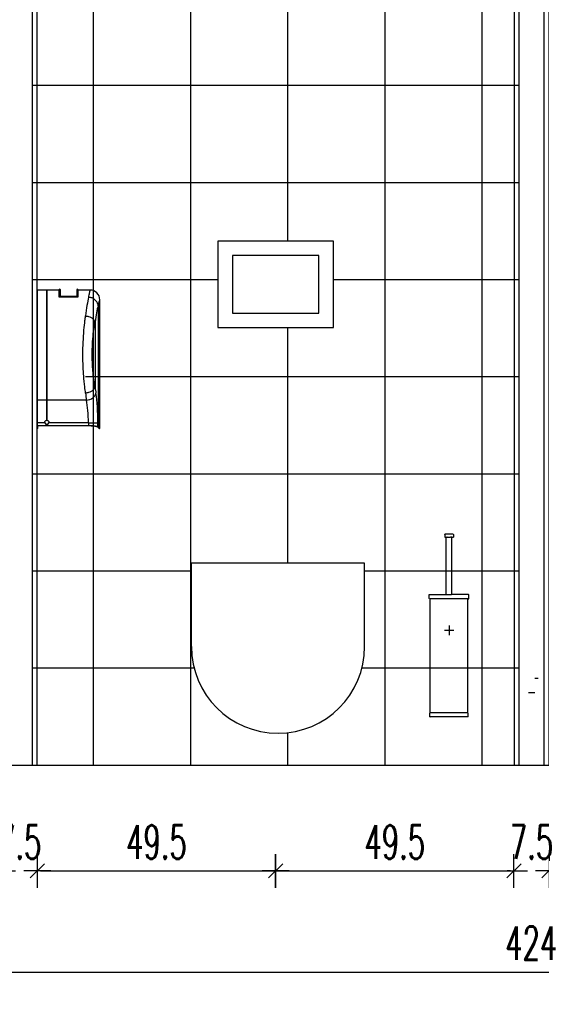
# Model space of a CAD drawing. Header units: centimetres. Extents: x -15121 to 30567, y -60641 to 0.
# Tile 195 of 256: x 11774 to 11882, y -26553 to -26349. Entities that reach past the tile are written whole.
import ezdxf

# ---------------------------------------------------------------- set-up
doc = ezdxf.new("R2010")
doc.units = ezdxf.units.CM
doc.header["$LTSCALE"] = 60
for name, color, linetype in [('AIKA powierzchnie', 6, 'Continuous'), ('AIKA sanitariaty', 7, 'Continuous'), ('AIKA sufity podwieszane', 8, 'Continuous'), ('AIKA TYNK', 5, 'Continuous'), ('AIKA widoki wymiarowanie', 7, 'Continuous'), ('AIKA widokowe', 7, 'Continuous')]:
    doc.layers.add(name, color=color, linetype=linetype)
doc.styles.add('wymiar', font='txt.shx', dxfattribs={"width": 0.6})
doc.dimstyles.new('Dwudziestka', dxfattribs={"dimtxt": 7, "dimasz": 0.7, "dimexe": 5, "dimexo": 0, "dimgap": 2.5, "dimtad": 1, "dimtoh": 1, "dimdec": 3, "dimrnd": 0.5, "dimdsep": 46, "dimtxsty": 'wymiar', "dimblk": 'znacznik', "dimcen": 0, "dimdle": 5, "dimse1": 1, "dimse2": 1, "dimclrd": 256, "dimclre": 256, "dimclrt": 256, "dimadec": 0, "dimazin": 0, "dimtfac": 0.4, "dimtdec": 3, "dimtix": 1, "dimtofl": 0, "dimtmove": 2, "dimatfit": 3, "dimldrblk": 'znacznik', "dimfxl": 1, "dimtolj": 1, "dimarcsym": 0})

# ---------------------------------------------------------------- blocks, each defined once
blk = doc.blocks.new('Sl dozownik papieru bok')
at = {"layer": 'AIKA sanitariaty', "extrusion": (0, 1, 0)}
for p, q in [((0, 11.44), (0, -11.44)), ((1.95, 11.44), (0, 11.44)), ((1.95, 11.44), (1.95, -11.44)), ((2, -11.41), (2, 11.39)), ((2.05, -11.44), (2.05, 11.44)), ((4.5, 11.44), (2.05, 11.44)), ((4.5, 11.49), (4.5, 10.05)), ((4.8, 10.2), (4.8, 11.49)), ((8.2, 11.49), (8.2, 10.2)), ((8.5, 10.05), (8.5, 11.49)), ((11, 11.44), (8.5, 11.44)), ((4.5, 10.05), (4.65, 10.05)), ((4.65, 10.05), (8.35, 10.05)), ((8.35, 10.05), (8.5, 10.05)), ((13, -6.06), (13, 9.44)), ((12.67, 8.16), (12.67, -17.02)), ((12.01, 4.81), (12.01, -8.73)), ((13, -9.06), (13, -6.36)), ((13, -17.36), (13, -9.36)), ((0, -11.44), (0, -16.18)), ((1.95, -11.44), (0, -11.44)), ((1.95, -11.44), (1.95, -15.63)), ((2, -15.6), (2, -11.41)), ((10.22, -11.44), (2.05, -11.44)), ((2.05, -15.63), (2.05, -11.44)), ((0, -16.18), (0, -16.73)), ((1.57, -16.18), (0, -16.18)), ((10.64, -16.18), (2.43, -16.18)), ((10.64, -16.18), (12.61, -16.18)), ((10.64, -16.18), (10.64, -16.73)), ((12.61, -16.98), (12.61, -16.18)), ((0, -17.36), (0, -16.73)), ((0, -16.73), (1.95, -16.73)), ((0.1, -17.36), (0, -17.36)), ((0.1, -16.75), (10.64, -16.75)), ((0.1, -17.36), (0.1, -16.75)), ((1.95, -16.5), (1.95, -16.73)), ((2, -16.74), (2, -16.53)), ((2.05, -16.73), (2.05, -16.5)), ((2.05, -16.73), (10.64, -16.73)), ((13, -17.36), (12.9, -17.36))]:
    blk.add_line(p, q, dxfattribs=at)
at = {"layer": 'AIKA sanitariaty'}
blk.add_line((4.8, 10.2), (8.2, 10.2), dxfattribs=at)
for centre, radius, start, end in [((1.95, 11.39), 0.05, 0, 90), ((2.05, 11.39), 0.05, 90, 180), ((4.65, 11.49), 0.15, 0, 180), ((8.35, 11.49), 0.15, 0, 180), ((11, 9.44), 2, 0, 90), ((2, -16.06), 0.446, 196.352, 263.5691), ((2, -16.06), 0.446, 276.4309, 343.648)]:
    blk.add_arc(centre, radius, start, end, dxfattribs=at)
for centre, major_axis, ratio, start_param, end_param in [((11.55, -1.96), (0, -13.4), 0.141078, 3.616913, 4.070164), ((13.53, -1.96), (0, 11.4), 0.165828, 0.471862, 0.935057), ((11.55, -1.96), (0, -13.4), 0.141078, 5.354614, 5.498691), ((10.22, -10.03), (1.97, 0.33), 0.702921, 4.596141, 6.051104), ((13.53, -1.96), (0, 11.4), 0.165828, 2.206536, 2.357098), ((11.17, -16.18), (0, 8.7), 0.165828, 4.712389, 5.498691), ((1.95, -11.41), (0.05, 0), 0.707745, 4.712389, 6.283185), ((2.05, -11.41), (-0.05, 0), 0.707745, 0, 1.570796), ((9.2, -16.18), (0, -6.7), 0.215329, 1.570796, 2.357098), ((13.48, 27.64), (0, -45), 0.165828, 6.153694, 6.160974), ((13.58, 27.64), (0, -45), 0.165828, 6.153328, 6.160657)]:
    blk.add_ellipse(centre, major_axis=major_axis, ratio=ratio, start_param=start_param, end_param=end_param, dxfattribs=at)
for points, knots in [([(10.69, 9.96), (10.72, 10.13), (10.76, 10.29), (10.85, 10.75), (10.9, 11), (10.97, 11.3), (10.99, 11.38), (11, 11.43), (11, 11.44), (11, 11.44)], [665.068332, 665.068332, 665.068332, 665.068332, 674.873359, 674.873359, 696.15174, 696.15174, 712.840829, 712.840829, 719.36757, 719.36757, 719.36757, 719.36757]), ([(12.67, 8.2), (12.65, 8.43), (12.58, 8.66), (12.35, 9.08), (12.19, 9.28), (11.81, 9.59), (11.61, 9.72), (11.16, 9.89), (10.93, 9.94), (10.69, 9.96), (10.69, 9.96), (10.69, 9.96)], [0, 0, 0, 0, 7.811334, 7.811334, 15.623566, 15.623566, 22.812435, 22.812435, 29.999926, 29.999926, 30.008028, 30.008028, 30.008028, 30.008028]), ([(12.67, 8.16), (12.71, 8.31), (12.74, 8.46), (12.84, 8.86), (12.9, 9.06), (12.97, 9.32), (12.99, 9.39), (13, 9.44), (13, 9.44), (13, 9.44)], [664.576978, 664.576978, 664.576978, 664.576978, 674.873359, 674.873359, 696.15174, 696.15174, 712.840829, 712.840829, 719.36757, 719.36757, 719.36757, 719.36757]), ([(12.67, 8.2), (12.67, 8.19), (12.67, 8.19), (12.67, 8.18), (12.67, 8.17), (12.67, 8.16)], [25.154736, 25.154736, 25.154736, 25.154736, 25.2068571, 25.2068571, 25.5412471, 25.5412471, 25.5412471, 25.5412471]), ([(10.04, -9.98), (9.98, -9.57), (9.93, -9.14), (9.8, -7.96), (9.72, -7.18), (9.63, -5.96), (9.6, -5.53), (9.55, -4.67), (9.54, -4.24), (9.5, -3.19), (9.49, -2.57), (9.49, -1.96), (9.49, -1.09), (9.51, -0.22), (9.59, 1.48), (9.64, 2.32), (9.77, 3.81), (9.84, 4.48), (9.96, 5.44), (10, 5.76), (10.04, 6.07)], [645.898161, 645.898161, 645.898161, 645.898161, 659.198751, 659.198751, 681.041528, 681.041528, 692.345125, 692.345125, 703.648717, 703.648717, 719.365815, 719.365815, 719.365815, 741.542046, 741.542046, 763.718271, 763.718271, 782.93566, 782.93566, 792.832229, 792.832229, 792.832229, 792.832229]), ([(10.04, 6.07), (10.04, 6.07), (10.04, 6.07), (10.05, 6.07), (10.05, 6.07), (10.07, 6.07), (10.07, 6.07), (10.09, 6.06), (10.11, 6.06), (10.14, 6.06), (10.17, 6.05), (10.25, 6.04), (10.3, 6.03), (10.45, 6.01), (10.55, 5.98), (10.85, 5.9), (11.03, 5.82), (11.41, 5.63), (11.59, 5.49), (11.86, 5.2), (11.96, 5.05), (12, 4.89)], [-0.008999, -0.008999, -0.008999, -0.008999, 0, 0, 0.195131, 0.195131, 0.390205, 0.390205, 0.780355, 0.780355, 1.560665, 1.560665, 3.121408, 3.121408, 6.243965, 6.243965, 12.498055, 12.498055, 20.307105, 20.307105, 28.11533, 28.11533, 28.11533, 28.11533]), ([(12, -8.81), (11.94, -8.45), (11.88, -8.07), (11.74, -7.06), (11.66, -6.4), (11.57, -5.36), (11.54, -5), (11.49, -4.27), (11.47, -3.9), (11.44, -3.01), (11.42, -2.48), (11.42, -1.96), (11.42, -1.22), (11.45, -0.48), (11.52, 0.97), (11.58, 1.68), (11.72, 2.95), (11.79, 3.52), (11.91, 4.35), (11.96, 4.62), (12, 4.89)], [645.629, 645.629, 645.629, 645.629, 659.198751, 659.198751, 681.041528, 681.041528, 692.345125, 692.345125, 703.648717, 703.648717, 719.365815, 719.365815, 719.365815, 741.542046, 741.542046, 763.718271, 763.718271, 782.93566, 782.93566, 793.101387, 793.101387, 793.101387, 793.101387]), ([(12, 4.89), (12, 4.89), (12, 4.89), (12, 4.88), (12, 4.87), (12, 4.86), (12.01, 4.85), (12.01, 4.83), (12.01, 4.82), (12.01, 4.81)], [125.169211, 125.169211, 125.169211, 125.169211, 125.262842, 125.262842, 125.558179, 125.558179, 125.889339, 125.889339, 126.290447, 126.290447, 126.290447, 126.290447]), ([(13, -6.36), (13, -6.34), (13, -6.32), (13, -6.28), (13, -6.26), (13, -6.22), (13, -6.21), (13, -6.17), (13, -6.16), (13, -6.13), (13, -6.12), (13, -6.1), (13, -6.09), (13, -6.07), (13, -6.07), (13, -6.06), (13, -6.06), (13, -6.06)], [9.040508, 9.040508, 9.040508, 9.040508, 9.60554, 9.60554, 10.170572, 10.170572, 10.735604, 10.735604, 11.300635, 11.300635, 11.865667, 11.865667, 12.430699, 12.430699, 12.995731, 12.995731, 13.560763, 13.560763, 13.560763, 13.560763]), ([(12, -8.81), (11.96, -8.97), (11.86, -9.12), (11.59, -9.41), (11.41, -9.54), (11.03, -9.74), (10.85, -9.81), (10.55, -9.9), (10.45, -9.92), (10.3, -9.95), (10.25, -9.96), (10.17, -9.97), (10.14, -9.97), (10.11, -9.98), (10.09, -9.98), (10.07, -9.98), (10.07, -9.98), (10.05, -9.98), (10.05, -9.98), (10.04, -9.98), (10.04, -9.98), (10.04, -9.98)], [0, 0, 0, 0, 7.812705, 7.812705, 15.626234, 15.626234, 21.883911, 21.883911, 25.00826, 25.00826, 26.569898, 26.569898, 27.350657, 27.350657, 27.74103, 27.74103, 27.936216, 27.936216, 28.131463, 28.131463, 28.140466, 28.140466, 28.140466, 28.140466]), ([(12.01, -8.73), (12.01, -8.74), (12.01, -8.76), (12, -8.78), (12, -8.79), (12, -8.8), (12, -8.81), (12, -8.81)], [0, 0, 0, 0, 0.4713843, 0.4713843, 0.7522977, 0.7522977, 0.8768388, 0.8768388, 0.8768388, 0.8768388]), ([(13, -9.36), (13, -9.36), (13, -9.36), (13, -9.35), (13, -9.34), (13, -9.33), (13, -9.32), (13, -9.3), (13, -9.28), (13, -9.26), (13, -9.24), (13, -9.21), (13, -9.19), (13, -9.15), (13, -9.14), (13, -9.1), (13, -9.08), (13, -9.06)], [4.520254, 4.520254, 4.520254, 4.520254, 5.085286, 5.085286, 5.650318, 5.650318, 6.215349, 6.215349, 6.780381, 6.780381, 7.345413, 7.345413, 7.910445, 7.910445, 8.475477, 8.475477, 9.040508, 9.040508, 9.040508, 9.040508]), ([(1.57, -16.18), (1.56, -16.13), (1.55, -16.07), (1.56, -15.96), (1.58, -15.91), (1.63, -15.81), (1.67, -15.77), (1.74, -15.7), (1.78, -15.68), (1.86, -15.64), (1.91, -15.63), (1.95, -15.63)], [0, 0, 0, 0, 1.67973, 1.67973, 3.345317, 3.345317, 5.029283, 5.029283, 6.356617, 6.356617, 7.680543, 7.680543, 7.680543, 7.680543]), ([(1.95, -15.63), (1.95, -15.63), (1.95, -15.63), (1.96, -15.63), (1.96, -15.63), (1.96, -15.63), (1.97, -15.63), (1.97, -15.62), (1.98, -15.62), (1.99, -15.62), (1.99, -15.61), (2, -15.61), (2, -15.61), (2, -15.6), (2, -15.6), (2, -15.6)], [0, 0, 0, 0, 0.0386857, 0.0386857, 0.0913353, 0.0913353, 0.2058954, 0.2058954, 0.3596081, 0.3596081, 0.5465586, 0.5465586, 0.7588633, 0.7588633, 0.8308353, 0.8308353, 0.8308353, 0.8308353]), ([(2, -15.6), (2, -15.6), (2, -15.6), (2, -15.61), (2.01, -15.61), (2.01, -15.62), (2.02, -15.62), (2.03, -15.62), (2.03, -15.63), (2.04, -15.63), (2.04, -15.63), (2.05, -15.63), (2.05, -15.63), (2.05, -15.63), (2.05, -15.63), (2.05, -15.63)], [0.2918775, 0.2918775, 0.2918775, 0.2918775, 0.3960463, 0.3960463, 0.6263589, 0.6263589, 0.8143675, 0.8143675, 0.9971347, 0.9971347, 1.063857, 1.063857, 1.0956106, 1.0956106, 1.1232919, 1.1232919, 1.1232919, 1.1232919]), ([(2.05, -15.63), (2.11, -15.64), (2.17, -15.65), (2.27, -15.71), (2.31, -15.75), (2.39, -15.84), (2.41, -15.89), (2.44, -15.98), (2.45, -16.02), (2.45, -16.1), (2.44, -16.14), (2.43, -16.18)], [0, 0, 0, 0, 1.776792, 1.776792, 3.535319, 3.535319, 5.25857, 5.25857, 6.469223, 6.469223, 7.686222, 7.686222, 7.686222, 7.686222]), ([(2, -16.53), (2, -16.53), (2, -16.52), (1.99, -16.52), (1.99, -16.51), (1.98, -16.51), (1.97, -16.51), (1.96, -16.5), (1.96, -16.5), (1.96, -16.5), (1.95, -16.5), (1.95, -16.5), (1.95, -16.5), (1.95, -16.5)], [0.0002596, 0.0002596, 0.0002596, 0.0002596, 0.229786, 0.229786, 0.4547161, 0.4547161, 0.6651443, 0.6651443, 0.7616079, 0.7616079, 0.8255576, 0.8255576, 0.8366718, 0.8366718, 0.8366718, 0.8366718]), ([(1.95, -16.73), (1.96, -16.73), (1.96, -16.73), (1.98, -16.73), (1.98, -16.73), (1.99, -16.73), (1.99, -16.73), (2, -16.73), (2, -16.74), (2, -16.74)], [1.517308, 1.517308, 1.517308, 1.517308, 1.7062116, 1.7062116, 1.8951152, 1.8951152, 2.0855545, 2.0855545, 2.2759938, 2.2759938, 2.2759938, 2.2759938]), ([(2.05, -16.5), (2.05, -16.5), (2.05, -16.5), (2.04, -16.5), (2.04, -16.5), (2.04, -16.5), (2.03, -16.5), (2.02, -16.51), (2.02, -16.51), (2.01, -16.52), (2.01, -16.52), (2, -16.52), (2, -16.53), (2, -16.53)], [0.8160481, 0.8160481, 0.8160481, 0.8160481, 0.8455755, 0.8455755, 0.9154752, 0.9154752, 1.0346429, 1.0346429, 1.252889, 1.252889, 1.456001, 1.456001, 1.6530857, 1.6530857, 1.6530857, 1.6530857]), ([(2, -16.74), (2, -16.74), (2, -16.73), (2.01, -16.73), (2.01, -16.73), (2.02, -16.73), (2.02, -16.73), (2.04, -16.73), (2.04, -16.73), (2.05, -16.73)], [2.2759326, 2.2759326, 2.2759326, 2.2759326, 2.467066, 2.467066, 2.6581995, 2.6581995, 2.8464085, 2.8464085, 3.0346176, 3.0346176, 3.0346176, 3.0346176]), ([(10.64, -16.73), (10.77, -16.73), (10.9, -16.73), (11.16, -16.74), (11.28, -16.75), (11.53, -16.76), (11.65, -16.77), (11.86, -16.8), (11.96, -16.81), (12.14, -16.84), (12.23, -16.85), (12.37, -16.89), (12.44, -16.9), (12.54, -16.94), (12.58, -16.95), (12.61, -16.97), (12.61, -16.98), (12.61, -16.98)], [60.506898, 60.506898, 60.506898, 60.506898, 64.273678, 64.273678, 68.040459, 68.040459, 71.80724, 71.80724, 75.574021, 75.574021, 79.379576, 79.379576, 83.185131, 83.185131, 86.990686, 86.990686, 87.56164, 87.56164, 87.56164, 87.56164]), ([(10.64, -16.75), (10.76, -16.75), (10.88, -16.75), (11.13, -16.76), (11.25, -16.76), (11.48, -16.78), (11.6, -16.79), (11.8, -16.81), (11.9, -16.82), (12.07, -16.85), (12.15, -16.86), (12.29, -16.89), (12.35, -16.91), (12.45, -16.94), (12.48, -16.96), (12.51, -16.98), (12.51, -16.98), (12.52, -16.98)], [0, 0, 0, 0, 3.57835, 3.57835, 7.156699, 7.156699, 10.735049, 10.735049, 14.313398, 14.313398, 17.928234, 17.928234, 21.54307, 21.54307, 25.157906, 25.157906, 25.699958, 25.699958, 25.699958, 25.699958]), ([(12.57, -17.02), (12.6, -17.05), (12.63, -17.08), (12.7, -17.16), (12.75, -17.21), (12.82, -17.28), (12.85, -17.31), (12.89, -17.35), (12.9, -17.36), (12.9, -17.36)], [7.773219, 7.773219, 7.773219, 7.773219, 14.844533, 14.844533, 29.689066, 29.689066, 44.5336, 44.5336, 59.378133, 59.378133, 59.378133, 59.378133]), ([(12.67, -17.02), (12.7, -17.05), (12.73, -17.08), (12.8, -17.16), (12.85, -17.21), (12.92, -17.28), (12.95, -17.31), (12.99, -17.35), (13, -17.36), (13, -17.36)], [7.774572, 7.774572, 7.774572, 7.774572, 14.878773, 14.878773, 29.757545, 29.757545, 44.636318, 44.636318, 59.515091, 59.515091, 59.515091, 59.515091])]:
    blk.add_open_spline(points, degree=3, knots=knots, dxfattribs=at)
blk = doc.blocks.new('Sl szczotka widok')
at = {"layer": 'AIKA sanitariaty', "transparency": 33554610}
for p, q in [((-0.92, 18.96), (-0.93, 18.96)), ((-0.93, 18.96), (-0.93, 18.95)), ((-0.93, 18.95), (-0.93, 18.45)), ((-0.93, 18.45), (-0.93, 18.44)), ((-0.93, 18.44), (-0.92, 18.44)), ((-0.92, 18.98), (-0.91, 18.99)), ((-0.92, 18.98), (-0.92, 18.98)), ((-0.92, 18.97), (-0.92, 18.98)), ((-0.92, 18.96), (-0.92, 18.97)), ((-0.92, 18.44), (-0.92, 18.43)), ((-0.91, 18.99), (-0.9, 18.99)), ((-0.91, 18.99), (-0.91, 18.99)), ((-0.9, 19), (-0.89, 19)), ((-0.9, 18.99), (-0.9, 19)), ((-0.89, 19), (-0.88, 19)), ((-0.88, 19), (-0.88, 19)), ((0.82, 19), (-0.88, 19)), ((0.82, 19), (0.83, 19)), ((0.83, 19), (0.84, 19)), ((0.84, 19), (0.84, 19)), ((0.84, 19), (0.85, 18.99)), ((0.85, 18.99), (0.86, 18.99)), ((0.86, 18.99), (0.86, 18.99)), ((0.86, 18.99), (0.86, 18.98)), ((0.86, 18.98), (0.87, 18.98)), ((0.87, 18.98), (0.87, 18.97)), ((0.87, 18.97), (0.87, 18.96)), ((0.87, 18.96), (0.87, 18.95)), ((0.87, 18.96), (0.87, 18.96)), ((0.87, 18.95), (0.87, 18.45)), ((0.87, 18.45), (0.87, 18.44)), ((0.87, 18.44), (0.87, 18.43)), ((0.87, 18.44), (0.87, 18.44)), ((-0.92, 18.42), (-0.92, 18.43)), ((-0.92, 18.43), (-0.92, 18.43)), ((-0.91, 18.41), (-0.92, 18.42)), ((-0.9, 18.41), (-0.91, 18.41)), ((-0.91, 18.41), (-0.91, 18.41)), ((-0.9, 18.4), (-0.9, 18.41)), ((-0.89, 18.4), (-0.9, 18.4)), ((-0.88, 18.4), (-0.89, 18.4)), ((-0.88, 18.4), (-0.88, 18.4)), ((-0.88, 18.4), (-0.68, 18.4)), ((-0.68, 18.4), (-0.67, 18.4)), ((-0.66, 18.4), (-0.67, 18.4)), ((-0.66, 18.4), (-0.66, 18.4)), ((-0.66, 18.4), (-0.65, 18.39)), ((-0.66, 18.4), (-0.65, 18.4)), ((-0.63, 18.4), (-0.65, 18.4)), ((-0.65, 18.39), (-0.63, 18.4)), ((-0.65, 18.39), (-0.65, 18.39)), ((-0.65, 18.39), (-0.64, 18.39)), ((-0.64, 18.39), (-0.64, 18.38)), ((-0.64, 18.38), (-0.63, 18.38)), ((-0.63, 18.4), (-0.49, 18.4)), ((-0.63, 18.38), (-0.63, 18.37)), ((-0.63, 18.36), (-0.63, 18.37)), ((-0.63, 18.35), (-0.63, 18.36)), ((-0.63, 18.36), (-0.63, 18.36)), ((-0.63, 6.55), (-0.63, 18.35)), ((-0.49, 18.4), (-0.48, 18.4)), ((-0.45, 18.4), (-0.48, 18.4)), ((-0.45, 18.4), (0.22, 18.4)), ((0.22, 18.4), (0.3, 18.4)), ((0.3, 18.4), (0.3, 18.4)), ((0.37, 18.4), (0.3, 18.4)), ((0.37, 18.4), (0.37, 18.4)), ((0.49, 18.4), (0.37, 18.4)), ((0.57, 18.4), (0.49, 18.4)), ((0.57, 18.4), (0.57, 18.4)), ((0.6, 18.4), (0.57, 18.4)), ((0.57, 18.4), (0.6, 18.39)), ((0.57, 18.35), (0.57, 18.36)), ((0.57, 18.36), (0.58, 18.36)), ((0.57, 6.55), (0.57, 18.35)), ((0.59, 18.39), (0.58, 18.38)), ((0.58, 18.38), (0.58, 18.38)), ((0.58, 18.38), (0.58, 18.37)), ((0.58, 18.36), (0.58, 18.37)), ((0.6, 18.39), (0.59, 18.39)), ((0.59, 18.39), (0.59, 18.39)), ((0.61, 18.4), (0.6, 18.39)), ((0.6, 18.4), (0.61, 18.4)), ((0.62, 18.4), (0.61, 18.4)), ((0.61, 18.4), (0.61, 18.4)), ((0.62, 18.4), (0.82, 18.4)), ((0.82, 18.4), (0.83, 18.4)), ((0.83, 18.4), (0.84, 18.4)), ((0.84, 18.4), (0.85, 18.41)), ((0.84, 18.4), (0.84, 18.4)), ((0.85, 18.41), (0.86, 18.41)), ((0.86, 18.42), (0.87, 18.43)), ((0.86, 18.41), (0.86, 18.42)), ((0.86, 18.41), (0.86, 18.41)), ((0.87, 18.43), (0.87, 18.43)), ((-4.13, 6.45), (-4.13, 6.46)), ((-4.13, 6.46), (-4.12, 6.46)), ((-4.13, 5.65), (-4.13, 6.45)), ((-4.11, 6.49), (-4.12, 6.48)), ((-4.12, 6.48), (-4.12, 6.48)), ((-4.12, 6.48), (-4.12, 6.47)), ((-4.12, 6.46), (-4.12, 6.47)), ((-4.1, 6.49), (-4.11, 6.49)), ((-4.11, 6.49), (-4.11, 6.49)), ((-4.09, 6.5), (-4.1, 6.49)), ((-4.08, 6.5), (-4.09, 6.5)), ((-4.09, 6.5), (-4.09, 6.5)), ((-4.08, 6.5), (-4.08, 6.5)), ((-4.08, 6.5), (-0.68, 6.5)), ((-0.67, 6.5), (-0.68, 6.5)), ((-0.66, 6.5), (-0.67, 6.5)), ((-0.65, 6.51), (-0.66, 6.5)), ((-0.66, 6.5), (-0.66, 6.5)), ((-0.66, 6.5), (-0.65, 6.5)), ((-0.65, 6.51), (-0.65, 6.51)), ((-0.64, 6.51), (-0.65, 6.51)), ((-0.65, 6.5), (-0.54, 6.5)), ((-0.63, 6.53), (-0.64, 6.52)), ((-0.64, 6.52), (-0.64, 6.51)), ((-0.63, 6.54), (-0.63, 6.55)), ((-0.63, 6.54), (-0.63, 6.53)), ((-0.63, 6.54), (-0.63, 6.54)), ((-0.63, 6.53), (-0.63, 6.53)), ((-0.54, 6.5), (-0.54, 6.5)), ((-0.54, 6.5), (-0.49, 6.5)), ((-0.49, 6.5), (0.5, 6.5)), ((0.53, 6.5), (0.5, 6.5)), ((0.54, 6.5), (0.53, 6.5)), ((0.6, 6.5), (0.54, 6.5)), ((0.57, 6.54), (0.57, 6.55)), ((0.58, 6.54), (0.57, 6.54)), ((0.58, 6.53), (0.58, 6.54)), ((0.58, 6.52), (0.58, 6.53)), ((0.58, 6.53), (0.58, 6.53)), ((0.59, 6.51), (0.58, 6.52)), ((0.6, 6.51), (0.59, 6.51)), ((0.59, 6.51), (0.59, 6.51)), ((0.61, 6.5), (0.6, 6.51)), ((0.6, 6.5), (0.61, 6.5)), ((0.62, 6.5), (0.61, 6.5)), ((0.61, 6.5), (0.61, 6.5)), ((4.02, 6.5), (0.62, 6.5)), ((4.02, 6.5), (4.03, 6.5)), ((4.03, 6.5), (4.04, 6.5)), ((4.04, 6.5), (4.04, 6.5)), ((4.04, 6.5), (4.05, 6.49)), ((4.05, 6.49), (4.05, 6.49)), ((4.05, 6.49), (4.06, 6.49)), ((4.06, 6.49), (4.06, 6.48)), ((4.06, 6.48), (4.07, 6.48)), ((4.07, 6.48), (4.07, 6.47)), ((4.07, 6.46), (4.07, 6.47)), ((4.07, 6.45), (4.07, 6.46)), ((4.07, 6.46), (4.07, 6.46)), ((4.07, 5.65), (4.07, 6.45)), ((-4.13, 5.64), (-4.13, 5.65)), ((-4.12, 5.64), (-4.13, 5.64)), ((-4.12, 5.63), (-4.12, 5.64)), ((-4.12, 5.62), (-4.12, 5.63)), ((-4.12, 5.63), (-4.12, 5.63)), ((-4.11, 5.61), (-4.12, 5.62)), ((-4.1, 5.61), (-4.11, 5.61)), ((-4.11, 5.61), (-4.11, 5.61)), ((-4.09, 5.6), (-4.1, 5.61)), ((-4.08, 5.6), (-4.09, 5.6)), ((-4.09, 5.6), (-4.09, 5.6)), ((-4.08, 5.6), (-4.08, 5.6)), ((-4.08, 5.6), (-3.93, 5.6)), ((-3.93, -18.15), (-3.93, 5.6)), ((3.87, 5.6), (-3.93, 5.6)), ((3.87, -18.15), (3.87, 5.6)), ((3.87, 5.6), (4.02, 5.6)), ((4.02, 5.6), (4.03, 5.6)), ((4.03, 5.6), (4.04, 5.6)), ((4.04, 5.6), (4.05, 5.61)), ((4.04, 5.6), (4.04, 5.6)), ((4.05, 5.61), (4.05, 5.61)), ((4.05, 5.61), (4.06, 5.61)), ((4.06, 5.62), (4.07, 5.63)), ((4.06, 5.61), (4.06, 5.62)), ((4.07, 5.64), (4.07, 5.65)), ((4.07, 5.64), (4.07, 5.64)), ((4.07, 5.63), (4.07, 5.64)), ((4.07, 5.63), (4.07, 5.63)), ((0, 0), (0, -2)), ((1, -1), (-1, -1)), ((-4.03, -18.25), (-4.03, -18.24)), ((-4.03, -18.24), (-4.02, -18.24)), ((-4.03, -18.95), (-4.03, -18.25)), ((-4.01, -18.21), (-4.02, -18.22)), ((-4.02, -18.22), (-4.02, -18.22)), ((-4.02, -18.22), (-4.02, -18.23)), ((-4.02, -18.24), (-4.02, -18.23)), ((-4, -18.21), (-4.01, -18.21)), ((-4.01, -18.21), (-4.01, -18.21)), ((-3.99, -18.2), (-4, -18.21)), ((-3.98, -18.2), (-3.99, -18.2)), ((-3.99, -18.2), (-3.99, -18.2)), ((-3.98, -18.2), (-3.97, -18.2)), ((-3.97, -18.2), (-3.96, -18.2)), ((-3.96, -18.2), (-3.95, -18.19)), ((-3.96, -18.2), (-3.96, -18.2)), ((-3.95, -18.19), (-3.95, -18.19)), ((-3.95, -18.19), (-3.94, -18.19)), ((-3.94, -18.18), (-3.93, -18.17)), ((-3.94, -18.19), (-3.94, -18.18)), ((-3.93, -18.16), (-3.93, -18.15)), ((-3.93, -18.16), (-3.93, -18.16)), ((-3.93, -18.17), (-3.93, -18.16)), ((3.87, -18.16), (-3.93, -18.16)), ((-3.93, -18.17), (-3.93, -18.17)), ((3.87, -18.16), (3.87, -18.15)), ((3.88, -18.16), (3.87, -18.16)), ((3.88, -18.17), (3.88, -18.16)), ((3.88, -18.18), (3.88, -18.17)), ((3.88, -18.17), (3.88, -18.17)), ((3.89, -18.19), (3.88, -18.18)), ((3.9, -18.19), (3.89, -18.19)), ((3.89, -18.19), (3.89, -18.19)), ((3.91, -18.2), (3.9, -18.19)), ((3.92, -18.2), (3.91, -18.2)), ((3.91, -18.2), (3.91, -18.2)), ((3.93, -18.2), (3.92, -18.2)), ((3.94, -18.2), (3.93, -18.2)), ((3.94, -18.2), (3.94, -18.2)), ((3.95, -18.21), (3.94, -18.2)), ((3.95, -18.21), (3.95, -18.21)), ((3.96, -18.21), (3.95, -18.21)), ((3.96, -18.22), (3.96, -18.21)), ((3.97, -18.22), (3.96, -18.22)), ((3.97, -18.23), (3.97, -18.22)), ((3.97, -18.24), (3.97, -18.23)), ((3.97, -18.25), (3.97, -18.24)), ((3.97, -18.24), (3.97, -18.24)), ((3.97, -18.95), (3.97, -18.25)), ((-4.03, -18.96), (-4.03, -18.95)), ((-4.02, -18.96), (-4.03, -18.96)), ((-4.02, -18.96), (-4.02, -18.97)), ((-4.02, -18.97), (-4.02, -18.98)), ((-4.02, -18.97), (-4.02, -18.97)), ((-4.02, -18.98), (-4.01, -18.99)), ((-4.01, -18.99), (-4, -18.99)), ((-4.01, -18.99), (-4.01, -18.99)), ((-4, -18.99), (-3.99, -19)), ((-3.99, -19), (-3.98, -19)), ((-3.99, -19), (-3.99, -19)), ((-3.98, -19), (-3.98, -19)), ((3.92, -19), (-3.98, -19)), ((3.92, -19), (3.93, -19)), ((3.93, -19), (3.94, -19)), ((3.94, -19), (3.95, -18.99)), ((3.94, -19), (3.94, -19)), ((3.95, -18.99), (3.96, -18.99)), ((3.95, -18.99), (3.95, -18.99)), ((3.96, -18.98), (3.97, -18.97)), ((3.96, -18.99), (3.96, -18.98)), ((3.97, -18.96), (3.97, -18.95)), ((3.97, -18.97), (3.97, -18.96)), ((3.97, -18.96), (3.97, -18.96)), ((3.97, -18.97), (3.97, -18.97))]:
    blk.add_line(p, q, dxfattribs=at)
blk = doc.blocks.new('znacznik')
at = {"color": 0}
for points in [[(0, -5), (0, 5)], [(-4, 0), (4, 0)]]:
    blk.add_lwpolyline(points, dxfattribs=at)
at = {"color": 1}
blk.add_lwpolyline([(-2.12, -2.12), (2.12, 2.12)], dxfattribs=at)
blk = doc.blocks.new('*D6370')
at = {"layer": 'AIKA widoki wymiarowanie', "lineweight": -2}
blk.add_line((11778.39, -26525.61), (11826.55, -26525.61), dxfattribs=at)
at = {"layer": 'Defpoints', "color": 0}
for p in [(11827.25, -26461.6), (11777.69, -26484.43), (11827.25, -26525.61)]:
    blk.add_point(p, dxfattribs=at)
at = {"layer": 'AIKA widoki wymiarowanie', "linetype": 'ByBlock', "lineweight": -2, "xscale": 0.7, "yscale": 0.7, "zscale": 0.7, "rotation": 180}
blk.add_blockref('znacznik', (11777.69, -26525.61), dxfattribs=at)
at = {"layer": 'AIKA widoki wymiarowanie', "linetype": 'ByBlock', "lineweight": -2, "xscale": 0.7, "yscale": 0.7, "zscale": 0.7}
blk.add_blockref('znacznik', (11827.25, -26525.61), dxfattribs=at)
at = {"layer": 'AIKA widoki wymiarowanie', "insert": (11802.47, -26519.61), "char_height": 7, "attachment_point": 5, "style": 'wymiar'}
blk.add_mtext('\\A1;49.5', dxfattribs=at)
blk = doc.blocks.new('*D6371')
at = {"layer": 'AIKA widoki wymiarowanie', "lineweight": -2}
blk.add_line((11827.95, -26525.61), (11876.11, -26525.61), dxfattribs=at)
at = {"layer": 'Defpoints', "color": 0}
for p in [(11827.25, -26461.6), (11876.81, -26486.19), (11876.81, -26525.61)]:
    blk.add_point(p, dxfattribs=at)
at = {"layer": 'AIKA widoki wymiarowanie', "linetype": 'ByBlock', "lineweight": -2, "xscale": 0.7, "yscale": 0.7, "zscale": 0.7, "rotation": 180}
blk.add_blockref('znacznik', (11827.25, -26525.61), dxfattribs=at)
at = {"layer": 'AIKA widoki wymiarowanie', "linetype": 'ByBlock', "lineweight": -2, "xscale": 0.7, "yscale": 0.7, "zscale": 0.7}
blk.add_blockref('znacznik', (11876.81, -26525.61), dxfattribs=at)
at = {"layer": 'AIKA widoki wymiarowanie', "insert": (11852.03, -26519.61), "char_height": 7, "attachment_point": 5, "style": 'wymiar'}
blk.add_mtext('\\A1;49.5', dxfattribs=at)
blk = doc.blocks.new('*D6373')
at = {"layer": 'AIKA widoki wymiarowanie', "lineweight": -2}
blk.add_line((11884.81, -26525.61), (11932.98, -26525.61), dxfattribs=at)
at = {"layer": 'Defpoints', "color": 0}
for p in [(11933.68, -26461.6), (11884.11, -26486.25), (11933.68, -26525.61)]:
    blk.add_point(p, dxfattribs=at)
at = {"layer": 'AIKA widoki wymiarowanie', "linetype": 'ByBlock', "lineweight": -2, "xscale": 0.7, "yscale": 0.7, "zscale": 0.7, "rotation": 180}
blk.add_blockref('znacznik', (11884.11, -26525.61), dxfattribs=at)
at = {"layer": 'AIKA widoki wymiarowanie', "linetype": 'ByBlock', "lineweight": -2, "xscale": 0.7, "yscale": 0.7, "zscale": 0.7}
blk.add_blockref('znacznik', (11933.68, -26525.61), dxfattribs=at)
at = {"layer": 'AIKA widoki wymiarowanie', "insert": (11908.89, -26519.61), "char_height": 7, "attachment_point": 5, "style": 'wymiar'}
blk.add_mtext('\\A1;49.5', dxfattribs=at)
blk = doc.blocks.new('*D6296')
at = {"layer": 'AIKA widoki wymiarowanie', "lineweight": -2}
blk.add_line((11669.11, -26546.65), (12091.71, -26546.65), dxfattribs=at)
at = {"layer": 'Defpoints', "color": 0}
for p in [(11668.41, -26493.49), (12092.41, -26493.49), (12092.41, -26546.65)]:
    blk.add_point(p, dxfattribs=at)
at = {"layer": 'AIKA widoki wymiarowanie', "linetype": 'ByBlock', "lineweight": -2, "xscale": 0.7, "yscale": 0.7, "zscale": 0.7, "rotation": 180}
blk.add_blockref('znacznik', (11668.41, -26546.65), dxfattribs=at)
at = {"layer": 'AIKA widoki wymiarowanie', "linetype": 'ByBlock', "lineweight": -2, "xscale": 0.7, "yscale": 0.7, "zscale": 0.7}
blk.add_blockref('znacznik', (12092.41, -26546.65), dxfattribs=at)
at = {"layer": 'AIKA widoki wymiarowanie', "insert": (11880.41, -26540.65), "char_height": 7, "attachment_point": 5, "style": 'wymiar'}
blk.add_mtext('\\A1;424', dxfattribs=at)
blk = doc.blocks.new('*D7275')
at = {"layer": 'AIKA widoki wymiarowanie', "lineweight": -2}
for p, q in [((11769.69, -26525.61), (11768.99, -26525.61)), ((11778.39, -26525.61), (11779.09, -26525.61))]:
    blk.add_line(p, q, dxfattribs=at)
at = {"layer": 'Defpoints', "color": 0}
for p in [(11770.39, -26522.11), (11777.69, -26522.11), (11777.69, -26525.61)]:
    blk.add_point(p, dxfattribs=at)
at = {"layer": 'AIKA widoki wymiarowanie', "linetype": 'ByBlock', "lineweight": -2, "xscale": 0.7, "yscale": 0.7, "zscale": 0.7}
blk.add_blockref('znacznik', (11770.39, -26525.61), dxfattribs=at)
at = {"layer": 'AIKA widoki wymiarowanie', "linetype": 'ByBlock', "lineweight": -2, "xscale": 0.7, "yscale": 0.7, "zscale": 0.7, "rotation": 180}
blk.add_blockref('znacznik', (11777.69, -26525.61), dxfattribs=at)
at = {"layer": 'AIKA widoki wymiarowanie', "insert": (11774.04, -26519.61), "char_height": 7, "attachment_point": 5, "style": 'wymiar'}
blk.add_mtext('\\A1;7.5', dxfattribs=at)
blk = doc.blocks.new('*D7277')
at = {"layer": 'AIKA widoki wymiarowanie', "lineweight": -2}
for p, q in [((11876.11, -26525.61), (11875.41, -26525.61)), ((11884.81, -26525.61), (11885.51, -26525.61))]:
    blk.add_line(p, q, dxfattribs=at)
at = {"layer": 'Defpoints', "color": 0}
for p in [(11876.81, -26522.11), (11884.11, -26522.11), (11884.11, -26525.61)]:
    blk.add_point(p, dxfattribs=at)
at = {"layer": 'AIKA widoki wymiarowanie', "linetype": 'ByBlock', "lineweight": -2, "xscale": 0.7, "yscale": 0.7, "zscale": 0.7}
blk.add_blockref('znacznik', (11876.81, -26525.61), dxfattribs=at)
at = {"layer": 'AIKA widoki wymiarowanie', "linetype": 'ByBlock', "lineweight": -2, "xscale": 0.7, "yscale": 0.7, "zscale": 0.7, "rotation": 180}
blk.add_blockref('znacznik', (11884.11, -26525.61), dxfattribs=at)
at = {"layer": 'AIKA widoki wymiarowanie', "insert": (11880.46, -26519.61), "char_height": 7, "attachment_point": 5, "style": 'wymiar'}
blk.add_mtext('\\A1;7.5', dxfattribs=at)

msp = doc.modelspace()

# ---------------------------------------------------------------- hatches: boundary and pattern name
at = {"layer": 'AIKA sufity podwieszane', "transparency": 33554610}
h = msp.add_hatch(dxfattribs=at)
h.set_pattern_fill('ANSI32', color=8, angle=0.6)
h.set_pattern_definition([(45.6, (4466.2785, -1566.11), (-6.8053523, 6.6642933), []), (45.6, (4470.768, -1566.063), (-6.8053523, 6.6642933), [])])
h.paths.add_polyline_path([(12093.9146, -26117.5987), (11666.9146, -26117.5987), (11666.9146, -26202.5987, -1), (11669.9146, -26202.5987), (12092.4146, -26202.5987), (12093.9146, -26202.5987)])
h.paths.add_polyline_path([(12081.094, -27428.3228), (12163.2602, -27428.3228), (12163.2602, -27404.0522), (12081.094, -27404.0522)], flags=9)
h.paths.add_polyline_path([(12114.3702, -27401.1671), (12330.3134, -27401.1671), (12330.3134, -27377.6842), (12114.3702, -27377.6842)], flags=9)
h.paths.add_polyline_path([(12002.4864, -27495.7987), (12060.0402, -27495.7987), (12060.0402, -27471.4304), (12002.4864, -27471.4304)], flags=9)
h.paths.add_polyline_path([(11930.778, -27431.4066), (12012.9714, -27431.4066), (12012.9714, -27407.1523), (11930.778, -27407.1523)], flags=9)
h.paths.add_polyline_path([(12003.6509, -27363.3126), (12519.4158, -27363.3126), (12519.4158, -27327.3381), (12003.6509, -27327.3381)], flags=9)
h.paths.add_polyline_path([(11967.1775, -27382.7098), (12564.7628, -27382.7098), (12564.7628, -27357.3546), (11967.1775, -27357.3546)], flags=9)
h.paths.add_polyline_path([(12288.6922, -27501.0627), (12423.7404, -27501.0627), (12423.7404, -27470.1832), (12288.6922, -27470.1832)], flags=9)
h.paths.add_polyline_path([(11932.4463, -27495.6231), (12002.4419, -27495.6231), (12002.4419, -27470.9456), (11932.4463, -27470.9456)], flags=9)
h.paths.add_polyline_path([(11932.4843, -27462.0595), (11994.0262, -27462.0595), (11994.0262, -27437.8052), (11932.4843, -27437.8052)], flags=9)
h.paths.add_polyline_path([(12074.5007, -27495.5716), (12259.3272, -27495.5716), (12259.3272, -27471.2033), (12074.5007, -27471.2033)], flags=9)
h.paths.add_polyline_path([(12083.149, -27467.6483), (12496.2862, -27467.6483), (12496.2862, -27436.3619), (12083.149, -27436.3619)], flags=9)
h.paths.add_polyline_path([(12483.5205, -27493.9928), (12503.8627, -27493.9928), (12503.8627, -27470.0477), (12483.5205, -27470.0477)], flags=9)
h.paths.add_polyline_path([(11513.2396, -27035.7614), (11551.7125, -27035.7592), (11551.7101, -26993.8772), (11513.2372, -26993.8794)], flags=9)
h.paths.add_polyline_path([(11060.4933, -27035.7614), (11098.9662, -27035.7592), (11098.9638, -26993.8772), (11060.4909, -26993.8794)], flags=9)
h.paths.add_polyline_path([(11919.1026, -26980.6538), (11990.4597, -26980.6538), (11990.4597, -26967.1538), (11919.1026, -26967.1538)], flags=9)
h.paths.add_polyline_path([(11917.5413, -27058.0538), (11988.8984, -27058.0538), (11988.8984, -27044.5538), (11917.5413, -27044.5538)], flags=9)
h.paths.add_polyline_path([(11700.1916, -26844.6838), (11755.1529, -26844.6806), (11755.1495, -26784.8493), (11700.1882, -26784.8524)], flags=9)
h.paths.add_polyline_path([(11427.3267, -26845.5688), (11482.288, -26845.5656), (11482.2845, -26785.7342), (11427.3233, -26785.7374)], flags=9)
h.paths.add_polyline_path([(11294.0432, -26979.8538), (11365.4003, -26979.8538), (11365.4003, -26966.3538), (11294.0432, -26966.3538)], flags=9)
h.paths.add_polyline_path([(11295.6045, -27057.2538), (11366.9616, -27057.2538), (11366.9616, -27043.7538), (11295.6045, -27043.7538)], flags=9)
h.paths.add_polyline_path([(11521.8166, -26931.977), (11552.5502, -26931.977), (11552.5502, -26881.6152), (11521.8166, -26881.6152)], flags=9)
h.paths.add_polyline_path([(11232.9438, -26931.977), (11263.6773, -26931.977), (11263.6773, -26881.6152), (11232.9438, -26881.6152)], flags=9)
h.paths.add_polyline_path([(11157.3038, -26932.0267), (11188.0374, -26932.0267), (11188.0374, -26881.6649), (11157.3038, -26881.6649)], flags=9)
h.paths.add_polyline_path([(11072.9438, -26931.977), (11103.6773, -26931.977), (11103.6773, -26881.6152), (11072.9438, -26881.6152)], flags=9)
h.paths.add_polyline_path([(11054.4564, -26845.5688), (11109.4177, -26845.5656), (11109.4142, -26785.7342), (11054.4529, -26785.7374)], flags=9)
h.paths.add_polyline_path([(10559.4245, -26844.6838), (10614.3858, -26844.6806), (10614.3823, -26784.8493), (10559.421, -26784.8524)], flags=9)
h.paths.add_polyline_path([(12171.0529, -26276.6882), (12226.0142, -26276.685), (12226.0107, -26216.8536), (12171.0495, -26216.8568)], flags=9)
h.paths.add_polyline_path([(11673.2315, -26276.5731), (11728.1928, -26276.57), (11728.1894, -26216.7386), (11673.2281, -26216.7417)], flags=9)
h.paths.add_polyline_path([(10783.8877, -26276.6882), (10838.8489, -26276.685), (10838.8455, -26216.8536), (10783.8842, -26216.8568)], flags=9)
h.paths.add_polyline_path([(10559.4245, -26276.6882), (10614.3858, -26276.685), (10614.3823, -26216.8536), (10559.421, -26216.8568)], flags=9)
h.paths.add_polyline_path([(10474.541, -26085.4251), (10703.7361, -26085.4251), (10703.7361, -26028.0612), (10474.541, -26028.0612)], flags=9)

# ---------------------------------------------------------------- linework, layer by layer
at = {"layer": 'AIKA powierzchnie', "color": 2}
msp.add_lwpolyline([(12092.4146, -26202.5987), (11668.4146, -26202.5987), (11668.4146, -26503.5987), (12092.4146, -26503.5987)], close=True, dxfattribs=at)
at = {"layer": 'AIKA sanitariaty'}
for p, q in [((11809.7516, -26478.9662), (11809.7516, -26461.5987)), ((11845.7516, -26461.5987), (11809.7516, -26461.5987)), ((11845.7516, -26478.9662), (11845.7516, -26461.5987))]:
    msp.add_line(p, q, dxfattribs=at)
for points in [[(11815.2516, -26394.5987), (11815.2516, -26412.5987), (11839.2516, -26412.5987), (11839.2516, -26394.5987)], [(11818.2516, -26397.5987), (11818.2516, -26409.5987), (11836.2516, -26409.5987), (11836.2516, -26397.5987)]]:
    msp.add_lwpolyline(points, close=True, dxfattribs=at)
msp.add_arc((11827.7516, -26478.9662), 18, 180, 0, dxfattribs=at)
at = {"layer": 'AIKA TYNK'}
msp.add_line((11666.9146, -26503.5987), (12093.9146, -26503.5987), dxfattribs=at)
at = {"layer": 'AIKA widokowe', "color": 8}
for p, q in [((11789.4146, -26503.5987), (11789.4146, -26202.5987)), ((11809.6146, -26503.5987), (11809.6146, -26202.5987)), ((11829.8146, -26394.5987), (11829.8146, -26202.5987)), ((11850.0146, -26503.5987), (11850.0146, -26202.5987)), ((11870.2146, -26503.5987), (11870.2146, -26202.5987)), ((11776.6896, -26362.1987), (11877.8136, -26362.1987)), ((11776.6896, -26382.3987), (11877.8136, -26382.3987)), ((11776.6896, -26402.5987), (11815.2516, -26402.5987)), ((11839.2516, -26402.5987), (11877.8136, -26402.5987)), ((11829.8146, -26461.5987), (11829.8146, -26412.5987)), ((11787.6886, -26422.7987), (11877.8136, -26422.7987)), ((11776.6896, -26442.9987), (11877.8136, -26442.9987)), ((11776.6896, -26463.1987), (11809.6146, -26463.1987)), ((11845.7516, -26463.1987), (11877.8136, -26463.1987)), ((11776.6896, -26483.3987), (11810.3059, -26483.3987)), ((11845.1973, -26483.3987), (11877.8136, -26483.3987)), ((11829.8146, -26503.5987), (11829.8146, -26496.8476))]:
    msp.add_line(p, q, dxfattribs=at)
at = {"layer": 'AIKA widokowe'}
for points in [[(11777.6896, -26503.5987), (11777.6896, -26202.5987), (11770.3896, -26202.5987), (11770.3896, -26503.5987)], [(11776.6896, -26503.5987), (11776.6896, -26202.5987), (11771.3896, -26202.5987), (11771.3896, -26503.5987)], [(11884.1136, -26503.5987), (11884.1136, -26202.5987), (11876.8136, -26202.5987), (11876.8136, -26503.5987)], [(11883.1136, -26503.5987), (11883.1136, -26202.5987), (11877.8136, -26202.5987), (11877.8136, -26503.5987)]]:
    msp.add_lwpolyline(points, close=True, dxfattribs=at)
for points in [[(11881.8636, -26485.5987), (11881.1136, -26485.5987)], [(11881.1136, -26488.5987), (11880.4636, -26488.5987), (11879.8136, -26488.5987)], [(11879.0636, -26503.5987), (11881.8636, -26503.5987)]]:
    msp.add_lwpolyline(points, dxfattribs=at)

# ---------------------------------------------------------------- block references
at = {"layer": 'AIKA sanitariaty', "color": 8}
for name, p in [('Sl dozownik papieru bok', (11777.6896, -26416.2405)), ('Sl szczotka widok', (11863.3344, -26474.5987))]:
    msp.add_blockref(name, p, dxfattribs=at)

# ---------------------------------------------------------------- dimensions: what is measured, and where the dimension line sits
at = {"layer": 'AIKA widoki wymiarowanie'}
for base, p1, p2, picture, middle in [((11827.2516, -26525.6066), (11777.6896, -26484.4252), (11827.2516, -26461.5987), '*D6370', (11802.4706, -26519.6066)), ((11876.8136, -26525.6066), (11827.2516, -26461.5987), (11876.8136, -26486.1897), '*D6371', (11852.0326, -26519.6066)), ((11933.6756, -26525.6066), (11884.1136, -26486.2499), (11933.6756, -26461.5987), '*D6373', (11908.8946, -26519.6066)), ((12092.4146, -26546.6539), (11668.4146, -26493.49), (12092.4146, -26493.49), '*D6296', (11880.4146, -26540.6539))]:
    dim = msp.add_linear_dim(base=base, p1=p1, p2=p2, dimstyle='Dwudziestka', dxfattribs=at)
    dim.commit()
    dim.dimension.update_dxf_attribs({"geometry": picture, "text_midpoint": middle})
for base, p1, p2, picture, middle in [((11777.6896, -26525.6066), (11770.3896, -26522.1066), (11777.6896, -26522.1066), '*D7275', (11774.0396, -26519.6066)), ((11884.1136, -26525.6066), (11876.8136, -26522.1066), (11884.1136, -26522.1066), '*D7277', (11880.4636, -26519.6066))]:
    dim = msp.add_linear_dim(base=base, p1=p1, p2=p2, dimstyle='Dwudziestka', override={"dimtxsty": 'wymiar', "dimldrblk": 'znacznik'}, dxfattribs=at)
    dim.commit()
    dim.dimension.update_dxf_attribs({"geometry": picture, "text_midpoint": middle})

doc.saveas('drawing.dxf')
